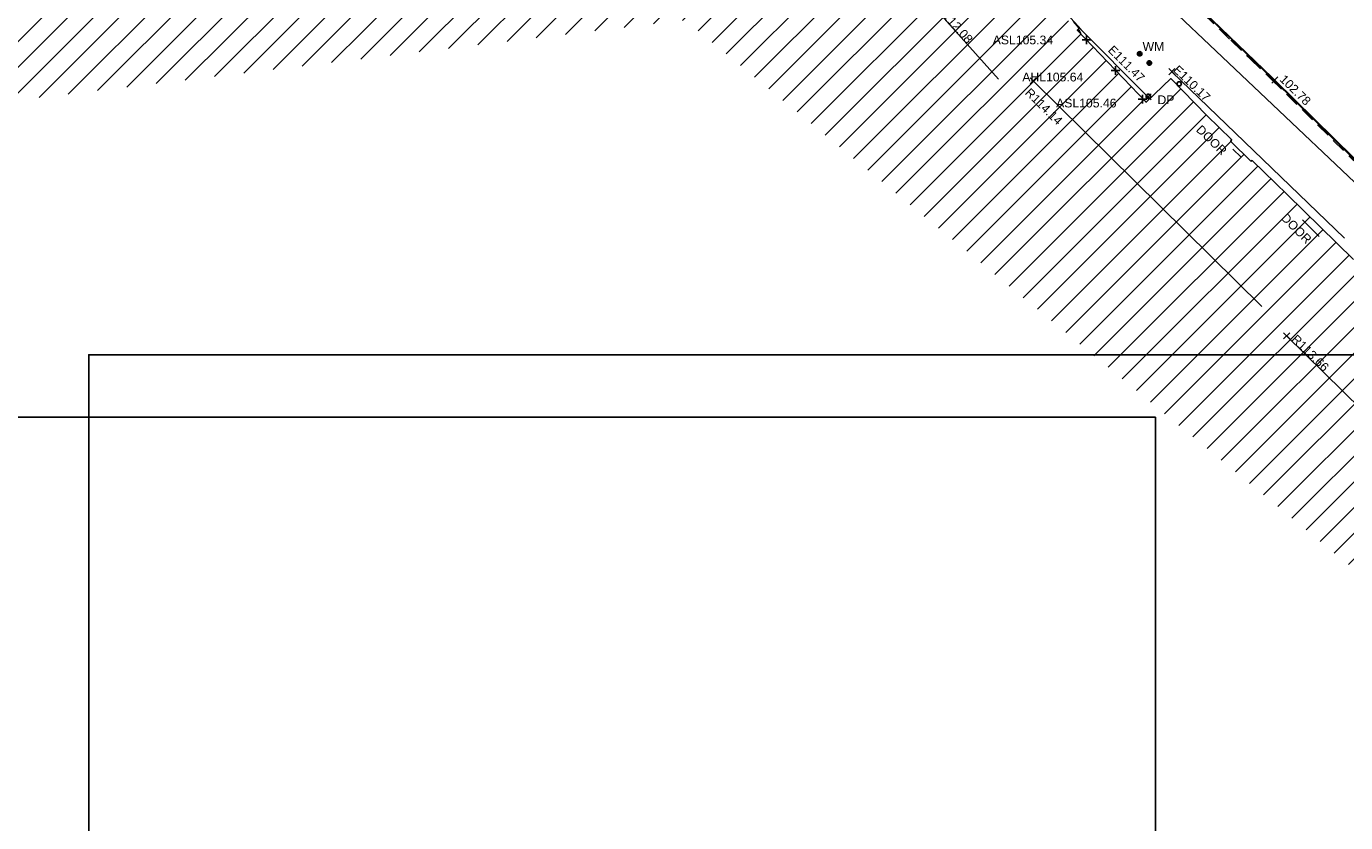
# Model space of a CAD drawing. Extents: x 635157 to 635442, y 694407 to 694910.
# Tile 45 of 104: x 635280 to 635325, y 694567 to 694595. Entities that reach past the tile are written whole.
import ezdxf

# ---------------------------------------------------------------- set-up
doc = ezdxf.new("R2010")
doc.units = 0
doc.header["$MEASUREMENT"] = 0
doc.linetypes.add('DASHED', pattern=[0.75, 0.5, -0.25])
doc.layers.get('0').update_dxf_attribs({"color": 12, "linetype": 'CONTINUOUS'})
for name, color, linetype in [('ARCH_HEAD_LEVEL', 212, 'CONTINUOUS'), ('ARCH_HEAD_LEVEL_LVL', 212, 'CONTINUOUS'), ('ARCH_SPRINGER_LEVEL', 172, 'CONTINUOUS'), ('ARCH_SPRINGER_LEVEL_TXT', 172, 'CONTINUOUS'), ('BUILDING', 5, 'CONTINUOUS'), ('CHANGE_OF_SURFACE', 7, 'DASHED'), ('CONTOURS_INDEX', 4, 'CONTINUOUS'), ('DOOR', 7, 'CONTINUOUS'), ('DOOR_TXT', 7, 'CONTINUOUS'), ('DOWNPIPE', 151, 'CONTINUOUS'), ('DOWNPIPE_TXT', 151, 'CONTINUOUS'), ('EAVE', 3, 'CONTINUOUS'), ('EAVE_LVL', 3, 'CONTINUOUS'), ('HATCHING', 4, 'CONTINUOUS'), ('KERB_BOTTOM', 172, 'CONTINUOUS'), ('KERB_BOTTOM_LVL', 172, 'CONTINUOUS'), ('KERB_TOP', 2, 'CONTINUOUS'), ('LAYOUTS', 9, 'CONTINUOUS'), ('OVERHEAD_ELECTRIC', 1, 'OH_ELEC'), ('RIDGE', 6, 'CONTINUOUS'), ('RIDGE_LVL', 6, 'CONTINUOUS'), ('WATER_METER', 5, 'CONTINUOUS'), ('WATER_METER_TXT', 5, 'CONTINUOUS')]:
    doc.layers.add(name, color=color, linetype=linetype)
doc.styles.add('Arial', font='arial.ttf')
doc.linetypes.add('OH_ELEC', pattern='A,4,-0.4,["OE",Arial,S=0.36,R=0,X=0,Y=-0.18],-1.2', length=5.6)

# ---------------------------------------------------------------- blocks, each defined once
blk = doc.blocks.new('MH_CIR2')
at = {"color": 0, "linetype": 'ByBlock', "flags": 128}
for points in [[(0.5, 0), (0.475, 0.154), (0.404, 0.293), (0.293, 0.404), (0.154, 0.475), (0, 0.5), (-0.154, 0.475), (-0.293, 0.404), (-0.404, 0.293), (-0.475, 0.154), (-0.5, 0), (-0.475, -0.154), (-0.404, -0.293), (-0.293, -0.404), (-0.154, -0.475), (0, -0.5), (0.154, -0.475), (0.293, -0.404), (0.404, -0.293), (0.475, -0.154)], [(-0.499, -0.033), (0.033, 0.499)], [(-0.496, 0.06), (-0.06, 0.496)], [(-0.488, -0.111), (0.111, 0.488)], [(-0.467, -0.18), (0.18, 0.467)], [(-0.467, 0.179), (-0.179, 0.467)], [(-0.438, -0.241), (0.241, 0.438)], [(-0.403, -0.296), (0.296, 0.403)], [(-0.362, -0.345), (0.345, 0.362)], [(-0.315, -0.388), (0.388, 0.315)], [(-0.263, -0.425), (0.425, 0.263)], [(-0.204, -0.456), (0.456, 0.204)], [(-0.138, -0.48), (0.48, 0.138)], [(-0.064, -0.496), (0.496, 0.064)], [(0.5, 0), (0.475, -0.154)], [(0.022, -0.5), (0.5, -0.022)], [(0.128, -0.483), (0.483, -0.128)], [(0.305, -0.396), (0.396, -0.305)]]:
    blk.add_lwpolyline(points, dxfattribs=at)
blk = doc.blocks.new('MH_CIR1')
at = {"color": 0, "linetype": 'ByBlock', "flags": 128}
for points in [[(0.5, 0), (0.475, 0.154), (0.404, 0.293), (0.293, 0.404), (0.154, 0.475), (0, 0.5), (-0.154, 0.475), (-0.293, 0.404), (-0.404, 0.293), (-0.475, 0.154), (-0.5, 0), (-0.475, -0.154), (-0.404, -0.293), (-0.293, -0.404), (-0.154, -0.475), (0, -0.5), (0.154, -0.475), (0.293, -0.404), (0.404, -0.293), (0.475, -0.154)], [(0.49, 0), (0.466, 0.151), (0.396, 0.288), (0.288, 0.396), (0.151, 0.466), (0, 0.49), (-0.151, 0.466), (-0.288, 0.396), (-0.396, 0.288), (-0.466, 0.151), (-0.49, 0), (-0.466, -0.151), (-0.396, -0.288), (-0.288, -0.396), (-0.151, -0.466), (0, -0.49), (0.151, -0.466), (0.288, -0.396), (0.396, -0.288), (0.466, -0.151)], [(0.471, 0), (0.448, 0.145), (0.381, 0.276), (0.276, 0.381), (0.145, 0.448), (0, 0.471), (-0.145, 0.448), (-0.276, 0.381), (-0.381, 0.276), (-0.448, 0.145), (-0.471, 0), (-0.448, -0.145), (-0.381, -0.276), (-0.276, -0.381), (-0.145, -0.448), (0, -0.471), (0.145, -0.448), (0.276, -0.381), (0.381, -0.276), (0.448, -0.145)], [(0.471, 0), (0.448, -0.145)], [(0.49, 0), (0.466, -0.151)], [(0.5, 0), (0.475, -0.154)]]:
    blk.add_lwpolyline(points, dxfattribs=at)
blk = doc.blocks.new('SPOT')
at = {"color": 0, "linetype": 'ByBlock', "flags": 128}
for points in [[(-0.5, 0), (0.5, 0)], [(0, 0.5), (0, -0.5)]]:
    blk.add_lwpolyline(points, dxfattribs=at)

msp = doc.modelspace()

# ---------------------------------------------------------------- hatches: boundary and pattern name
at = {"layer": 'HATCHING'}
h = msp.add_hatch(dxfattribs=at)
h.set_pattern_fill('ANSI31', color=256, scale=5)
h.paths.add_polyline_path([(635260.896, 694581.354), (635271.301, 694591.065), (635302.17, 694594.765), (635349.044, 694556.282), (635353.774, 694561.666), (635353.181, 694562.179), (635353.055, 694562.037), (635351.178, 694563.755), (635351.308, 694563.906), (635351.141, 694564.051), (635351.119, 694564.026), (635350.843, 694564.274), (635350.862, 694564.294), (635350.686, 694564.453), (635350.533, 694564.296), (635349.664, 694565.097), (635349.71, 694565.154), (635347.832, 694566.742), (635347.894, 694566.828), (635347.718, 694566.973), (635347.707, 694566.961), (635346.72, 694567.821), (635346.732, 694567.838), (635346.558, 694567.99), (635346.546, 694567.975), (635345.859, 694568.571), (635345.865, 694568.583), (635345.698, 694568.727), (635345.688, 694568.715), (635344.083, 694570.124), (635344.099, 694570.146), (635343.918, 694570.294), (635343.798, 694570.159), (635343.063, 694570.784), (635343.185, 694570.943), (635342.999, 694571.098), (635342.982, 694571.081), (635342.693, 694571.338), (635342.705, 694571.348), (635342.521, 694571.507), (635342.418, 694571.399), (635341.445, 694572.255), (635341.534, 694572.365), (635341.47, 694572.411), (635341.455, 694572.387), (635340.578, 694573.191), (635339.399, 694574.235), (635338.84, 694574.706), (635338.028, 694573.821), (635337.712, 694574.119), (635337.6, 694574.019), (635335.874, 694575.784), (635335.936, 694575.841), (635335.085, 694576.725), (635334.129, 694577.654), (635333.916, 694577.86), (635333.928, 694577.875), (635333.617, 694578.184), (635333.563, 694578.139), (635332.016, 694579.701), (635330.59, 694581.108), (635329.975, 694581.705), (635329.198, 694582.551), (635328.055, 694583.661), (635326.6, 694585.113), (635325.119, 694586.549), (635322.835, 694588.781), (635321.641, 694589.943), (635321.587, 694589.924), (635320.899, 694590.603), (635320.931, 694590.661), (635320.077, 694591.49), (635318.84, 694592.759), (635317.992, 694591.945), (635315.632, 694594.419), (635315.7, 694594.487), (635315.499, 694594.72), (635315.418, 694594.651), (635314.164, 694595.953), (635313.759, 694596.331), (635313.805, 694596.375), (635313.029, 694597.193), (635313.087, 694597.254), (635312.906, 694597.451), (635312.794, 694597.369), (635312.012, 694598.213), (635311.038, 694599.21), (635309.335, 694600.978), (635307.47, 694602.911), (635304.955, 694605.524), (635303.752, 694606.799), (635302.484, 694605.988), (635300.455, 694604.654), (635298.629, 694603.434), (635298.438, 694603.818), (635298.325, 694603.814), (635298.327, 694603.847), (635298.083, 694603.826), (635298.087, 694603.776), (635296.479, 694603.652), (635293.791, 694603.475), (635293.781, 694603.537), (635293.565, 694603.519), (635293.563, 694603.456), (635293.45, 694603.451), (635293.447, 694603.485), (635293.107, 694603.455), (635292.457, 694603.402), (635292.456, 694603.306), (635290.989, 694603.213), (635289.262, 694603.112), (635287.612, 694602.948), (635287.604, 694603.252), (635287.416, 694603.223), (635287.256, 694603.269), (635281.306, 694602.227), (635281.338, 694602.064), (635280.227, 694601.865), (635280.217, 694601.904), (635279.242, 694601.735), (635279.244, 694601.683), (635278.789, 694601.62), (635278.769, 694601.715), (635278.257, 694601.629), (635278.298, 694601.375), (635277.296, 694601.174), (635277.281, 694601.244), (635274.164, 694600.654), (635274.126, 694600.831), (635273.595, 694600.745), (635273.612, 694600.622), (635272.842, 694600.47), (635272.813, 694600.568), (635272.69, 694600.549), (635272.676, 694600.612), (635272.506, 694600.585), (635272.553, 694600.411), (635271.624, 694600.26), (635271.597, 694600.409), (635271.438, 694600.384), (635271.46, 694600.264), (635269.72, 694599.945), (635269.695, 694600.056), (635269.536, 694600.046), (635269.541, 694600.005), (635269.265, 694599.968), (635269.261, 694599.967), (635269.144, 694599.95), (635269.122, 694599.987), (635268.658, 694599.882), (635267.659, 694599.738), (635266.935, 694599.607), (635266.712, 694599.546), (635265.842, 694599.272), (635265.403, 694599.095), (635264.859, 694598.857), (635264.136, 694598.433), (635263.654, 694598.103), (635262.693, 694597.37), (635261.849, 694596.651), (635259.968, 694594.782), (635259.541, 694594.369), (635258.504, 694593.222), (635256.117, 694590.796), (635253.887, 694588.515), (635252.136, 694586.755), (635250.468, 694585.014), (635250.565, 694584.943), (635249.029, 694581.573), (635248.94, 694581.578), (635248.779, 694581.392), (635247.257, 694578.117), (635247.377, 694578.059), (635246.22, 694575.47), (635245.413, 694573.695), (635245.572, 694573.625), (635244.602, 694570.924), (635243.592, 694568.147), (635242.992, 694566.524), (635240.926, 694560.703), (635239.925, 694557.907), (635245.673, 694555.119), (635244.622, 694553.171), (635249.369, 694550.738)])
h.paths.add_polyline_path([(635270.502, 694638.968), (635270.355, 694639.656), (635270.099, 694640.004), (635269.974, 694639.978), (635269.234, 694643.744), (635269.342, 694643.767), (635269.322, 694643.86), (635269.242, 694644.227), (635269.151, 694644.211), (635268.126, 694649.09), (635268.266, 694649.619), (635268.08, 694650.298), (635262.499, 694648.76), (635259.61, 694648.002), (635225.189, 694638.19), (635237.908, 694599.325), (635242.215, 694595.061), (635244.529, 694597.421), (635244.865, 694597.09), (635248.377, 694600.666), (635250.023, 694602.336), (635250.364, 694602.639), (635250.72, 694602.87), (635250.698, 694602.901), (635252.308, 694603.821), (635255.825, 694605.85), (635255.94, 694605.85), (635256.514, 694606.137), (635259.703, 694607.669), (635261.154, 694608.348), (635261.139, 694608.382), (635261.151, 694608.399), (635261.188, 694608.448), (635260.972, 694608.904), (635261.113, 694608.973), (635261.105, 694608.989), (635261.031, 694609.127), (635260.896, 694609.058), (635260.202, 694610.586), (635260.203, 694610.588), (635259.597, 694612.012), (635259.717, 694612.064), (635259.651, 694612.203), (635259.536, 694612.162), (635258.725, 694613.987), (635258.337, 694613.809), (635257.392, 694616.735), (635256.656, 694618.938), (635255.872, 694621.37), (635255.365, 694622.98), (635255.419, 694622.997), (635255.365, 694623.176), (635255.303, 694623.159), (635255.002, 694624.184), (635254.671, 694625.049), (635254.654, 694625.14), (635253.695, 694628.085), (635253.599, 694628.411), (635253.627, 694628.424), (635253.582, 694628.588), (635253.565, 694628.583), (635253.222, 694629.782), (635252.99, 694630.62), (635252.935, 694630.823), (635252.666, 694631.806), (635252.688, 694631.826), (635252.644, 694631.972), (635252.615, 694631.966), (635252.05, 694634.086), (635255.212, 694634.914), (635261.489, 694636.563), (635266.455, 694637.838)])
h.paths.add_polyline_path([(635338.032, 694573.749), (635339.246, 694572.538), (635339.571, 694572.863), (635338.357, 694574.074)], flags=24)
h.paths.add_polyline_path([(635338.362, 694574.085), (635339.705, 694573.019), (635339.99, 694573.379), (635338.647, 694574.445)], flags=24)
h.paths.add_polyline_path([(635296.307, 694603.056), (635297.717, 694603.14), (635297.689, 694603.605), (635296.279, 694603.521)], flags=24)
h.paths.add_polyline_path([(635346.194, 694563.401), (635347.496, 694562.25), (635347.8, 694562.594), (635346.499, 694563.745)], flags=24)
h.paths.add_polyline_path([(635337.06, 694571.164), (635338.372, 694570.023), (635338.673, 694570.37), (635337.362, 694571.51)], flags=24)
h.paths.add_polyline_path([(635322.848, 694583.779), (635324.088, 694582.561), (635324.41, 694582.889), (635323.171, 694584.107)], flags=24)
h.paths.add_polyline_path([(635313.707, 694592.249), (635314.942, 694591.031), (635315.259, 694591.352), (635314.024, 694592.571)], flags=24)
h.paths.add_polyline_path([(635310.682, 694595.119), (635311.842, 694593.825), (635312.185, 694594.132), (635311.025, 694595.425)], flags=24)
h.paths.add_polyline_path([(635301.949, 694604.142), (635303.164, 694602.9), (635303.493, 694603.222), (635302.277, 694604.463)], flags=24)
h.paths.add_polyline_path([(635288.728, 694599.403), (635290.452, 694599.62), (635290.394, 694600.076), (635288.67, 694599.858)], flags=24)
h.paths.add_polyline_path([(635275.157, 694596.947), (635276.867, 694597.257), (635276.785, 694597.709), (635275.075, 694597.399)], flags=24)
h.paths.add_polyline_path([(635263.764, 694594.411), (635265.448, 694594.838), (635265.335, 694595.284), (635263.651, 694594.857)], flags=24)
h.paths.add_polyline_path([(635253.188, 694583.417), (635254.398, 694584.664), (635254.068, 694584.984), (635252.858, 694583.737)], flags=24)
h.paths.add_polyline_path([(635314.826, 694591.686), (635317.056, 694591.686), (635317.056, 694592.151), (635314.826, 694592.151)], flags=24)
h.paths.add_polyline_path([(635312.651, 694593.851), (635314.881, 694593.851), (635314.881, 694594.316), (635312.651, 694594.316)], flags=24)
h.paths.add_polyline_path([(635313.667, 694592.579), (635315.918, 694592.579), (635315.918, 694593.039), (635313.667, 694593.039)], flags=24)
h.paths.add_polyline_path([(635337.042, 694573.36), (635337.774, 694573.36), (635337.774, 694573.81), (635337.042, 694573.81)], flags=24)
h.paths.add_polyline_path([(635318.31, 694591.806), (635319.042, 694591.806), (635319.042, 694592.256), (635318.31, 694592.256)], flags=24)
h.paths.add_polyline_path([(635309.965, 694598.888), (635310.697, 694598.888), (635310.697, 694599.338), (635309.965, 694599.338)], flags=24)
h.paths.add_polyline_path([(635310.527, 694598.751), (635311.516, 694597.742), (635311.848, 694598.068), (635310.859, 694599.077)], flags=24)
h.paths.add_polyline_path([(635312.237, 694597.067), (635313.167, 694596.003), (635313.517, 694596.31), (635312.588, 694597.373)], flags=24)
h.paths.add_polyline_path([(635322.492, 694587.943), (635323.493, 694586.946), (635323.822, 694587.276), (635322.821, 694588.273)], flags=24)
h.paths.add_polyline_path([(635324.77, 694585.838), (635325.757, 694584.828), (635326.09, 694585.154), (635325.103, 694586.164)], flags=24)
h.paths.add_polyline_path([(635328.178, 694581.946), (635329.177, 694580.947), (635329.506, 694581.276), (635328.507, 694582.275)], flags=24)
h.paths.add_polyline_path([(635335.579, 694575.244), (635336.558, 694574.226), (635336.893, 694574.549), (635335.915, 694575.567)], flags=24)
h.paths.add_polyline_path([(635340.841, 694572.034), (635341.933, 694571.139), (635342.228, 694571.499), (635341.136, 694572.394)], flags=24)
h.paths.add_polyline_path([(635342.411, 694570.715), (635343.434, 694569.74), (635343.755, 694570.077), (635342.733, 694571.052)], flags=24)
h.paths.add_polyline_path([(635349.001, 694564.982), (635350.059, 694564.047), (635350.367, 694564.396), (635349.309, 694565.331)], flags=24)
h.paths.add_polyline_path([(635351.233, 694562.997), (635352.267, 694562.034), (635352.584, 694562.375), (635351.55, 694563.338)], flags=24)
h.paths.add_polyline_path([(635319.575, 694590.969), (635320.591, 694589.988), (635320.914, 694590.323), (635319.898, 694591.304)], flags=24)
h.paths.add_polyline_path([(635276.935, 694600.547), (635278.327, 694600.787), (635278.247, 694601.246), (635276.855, 694601.006)], flags=24)
h.paths.add_polyline_path([(635271.242, 694599.626), (635272.638, 694599.84), (635272.567, 694600.3), (635271.171, 694600.086)], flags=24)
h.paths.add_polyline_path([(635293.625, 694602.811), (635295.035, 694602.888), (635295.01, 694603.353), (635293.599, 694603.276)], flags=24)
h.paths.add_polyline_path([(635298.296, 694602.545), (635300.059, 694602.545), (635300.059, 694603.011), (635298.296, 694603.011)], flags=24)
h.paths.add_polyline_path([(635298.298, 694602.883), (635299.03, 694602.883), (635299.03, 694603.333), (635298.298, 694603.333)], flags=24)
h.paths.add_polyline_path([(635301.729, 694604.552), (635302.841, 694605.423), (635302.554, 694605.789), (635301.442, 694604.918)], flags=24)
h.paths.add_polyline_path([(635287.138, 694602.382), (635287.87, 694602.382), (635287.87, 694602.832), (635287.138, 694602.832)], flags=24)
h.paths.add_polyline_path([(635289.373, 694602.436), (635291.322, 694602.436), (635291.322, 694602.901), (635289.373, 694602.901)], flags=24)
h.paths.add_polyline_path([(635266.739, 694599.026), (635267.973, 694599.224), (635267.899, 694599.683), (635266.665, 694599.485)], flags=24)
h.paths.add_polyline_path([(635267.196, 694597.975), (635268.577, 694598.272), (635268.479, 694598.727), (635267.098, 694598.43)], flags=24)
h.paths.add_polyline_path([(635261.894, 694596.529), (635264.123, 694596.529), (635264.123, 694596.995), (635261.894, 694596.995)], flags=24)
h.paths.add_polyline_path([(635260.136, 694594.825), (635262.365, 694594.825), (635262.365, 694595.291), (635260.136, 694595.291)], flags=24)
h.paths.add_polyline_path([(635260.961, 694595.684), (635263.212, 694595.684), (635263.212, 694596.144), (635260.961, 694596.144)], flags=24)
h.paths.add_polyline_path([(635245.605, 694573.179), (635246.337, 694573.179), (635246.337, 694573.629), (635245.605, 694573.629)], flags=24)
h.paths.add_polyline_path([(635244.39, 694569.945), (635245.122, 694569.945), (635245.122, 694570.395), (635244.39, 694570.395)], flags=24)
h.paths.add_polyline_path([(635249.677, 694581.168), (635250.217, 694582.473), (635249.787, 694582.651), (635249.247, 694581.346)], flags=24)
h.paths.add_polyline_path([(635251.026, 694584.944), (635251.758, 694584.944), (635251.758, 694585.394), (635251.026, 694585.394)], flags=24)
h.paths.add_polyline_path([(635252.644, 694586.001), (635253.645, 694586.997), (635253.317, 694587.327), (635252.315, 694586.331)], flags=24)
h.paths.add_polyline_path([(635259.035, 694592.847), (635260, 694593.878), (635259.66, 694594.197), (635258.695, 694593.165)], flags=24)
h.paths.add_polyline_path([(635245.28, 694570.874), (635245.706, 694572.221), (635245.262, 694572.361), (635244.836, 694571.014)], flags=24)
h.paths.add_polyline_path([(635242.623, 694563.839), (635243.086, 694565.174), (635242.646, 694565.327), (635242.183, 694563.992)], flags=24)
h.paths.add_polyline_path([(635266.435, 694637.96), (635267.836, 694638.269), (635267.737, 694638.718), (635266.336, 694638.408)], flags=24)
h.paths.add_polyline_path([(635258.708, 694636.072), (635260.764, 694636.526), (635260.667, 694636.965), (635258.61, 694636.511)], flags=24)
h.paths.add_polyline_path([(635252.819, 694634.329), (635254.22, 694634.638), (635254.121, 694635.087), (635252.72, 694634.778)], flags=24)
h.paths.add_polyline_path([(635269.538, 694643.977), (635269.962, 694641.914), (635270.403, 694642.005), (635269.978, 694644.068)], flags=25)
h.paths.add_polyline_path([(635270.291, 694640.94), (635270.58, 694639.534), (635271.031, 694639.627), (635270.742, 694641.033)], flags=9)
h.paths.add_polyline_path([(635257.245, 694610.068), (635257.909, 694608.462), (635258.334, 694608.638), (635257.67, 694610.244)], flags=24)
h.paths.add_polyline_path([(635252.33, 694633.92), (635252.812, 694632.274), (635253.253, 694632.404), (635252.771, 694634.049)], flags=25)
h.paths.add_polyline_path([(635260.376, 694610.927), (635261.081, 694609.364), (635261.5, 694609.553), (635260.795, 694611.116)], flags=25)
h.paths.add_polyline_path([(635245.409, 694596.693), (635246.61, 694597.918), (635246.282, 694598.24), (635245.081, 694597.015)], flags=25)
h.paths.add_polyline_path([(635254.342, 694604.103), (635255.841, 694604.935), (635255.618, 694605.337), (635254.119, 694604.504)], flags=25)
h.paths.add_polyline_path([(635243.062, 694594.212), (635244.256, 694595.443), (635243.926, 694595.763), (635242.732, 694594.533)], flags=25)
h.paths.add_polyline_path([(635240.944, 694596.988), (635242.153, 694598.236), (635241.823, 694598.556), (635240.614, 694597.308)], flags=24)
h.paths.add_polyline_path([(635248.926, 694605.338), (635250.44, 694606.192), (635250.214, 694606.592), (635248.7, 694605.738)], flags=24)
h.paths.add_polyline_path([(635254.026, 694614.719), (635254.535, 694613.058), (635254.975, 694613.193), (635254.465, 694614.854)], flags=24)
h.paths.add_polyline_path([(635250.542, 694625.567), (635251.051, 694623.906), (635251.49, 694624.04), (635250.981, 694625.702)], flags=24)
h.paths.add_polyline_path([(635250.049, 694629.572), (635250.534, 694627.903), (635250.976, 694628.032), (635250.49, 694629.7)], flags=24)
h.paths.add_polyline_path([(635247.541, 694637.653), (635248.026, 694635.984), (635248.467, 694636.113), (635247.982, 694637.781)], flags=24)
h.paths.add_polyline_path([(635260.999, 694607.247), (635261.863, 694608.392), (635261.496, 694608.669), (635260.632, 694607.524)], flags=25)
h.paths.add_polyline_path([(635251.37, 694633.841), (635251.768, 694632.486), (635252.215, 694632.617), (635251.817, 694633.973)], flags=24)
h.paths.add_polyline_path([(635252.184, 694630.91), (635252.612, 694629.564), (635253.055, 694629.705), (635252.628, 694631.051)], flags=24)
h.paths.add_polyline_path([(635253.951, 694625.37), (635254.39, 694624.028), (635254.832, 694624.172), (635254.394, 694625.515)], flags=24)
h.paths.add_polyline_path([(635256.233, 694618.497), (635256.652, 694617.148), (635257.097, 694617.286), (635256.678, 694618.635)], flags=24)
h.paths.add_polyline_path([(635255.481, 694620.937), (635255.908, 694619.591), (635256.352, 694619.732), (635255.925, 694621.078)], flags=24)
h.paths.add_polyline_path([(635257.286, 694615.379), (635257.707, 694614.03), (635258.151, 694614.169), (635257.731, 694615.518)], flags=24)
h.paths.add_polyline_path([(635258.306, 694613.401), (635258.868, 694612.105), (635259.296, 694612.291), (635258.733, 694613.586)], flags=24)
h.paths.add_polyline_path([(635259.07, 694611.75), (635259.622, 694610.449), (635260.051, 694610.631), (635259.498, 694611.932)], flags=24)
h.paths.add_polyline_path([(635255.141, 694605.853), (635255.873, 694605.853), (635255.873, 694606.303), (635255.141, 694606.303)], flags=24)
h.paths.add_polyline_path([(635251.711, 694603.1), (635252.606, 694603.1), (635252.606, 694603.55), (635251.711, 694603.55)], flags=25)
h.paths.add_polyline_path([(635248.579, 694600.986), (635249.519, 694602.04), (635249.172, 694602.35), (635248.231, 694601.296)], flags=24)
h.paths.add_polyline_path([(635250.507, 694603.219), (635251.747, 694603.895), (635251.524, 694604.304), (635250.284, 694603.628)], flags=24)
h.paths.add_polyline_path([(635248.752, 694599.469), (635250.268, 694601.005), (635249.936, 694601.332), (635248.421, 694599.796)], flags=25)
h.paths.add_polyline_path([(635248.891, 694600.248), (635249.899, 694601.27), (635249.572, 694601.592), (635248.564, 694600.571)], flags=25)

# ---------------------------------------------------------------- linework, layer by layer
at = {"layer": 'BUILDING'}
msp.add_polyline3d([(635315.499, 694594.72, 103.003), (635315.7, 694594.487, 102.997), (635315.632, 694594.419, 103.003), (635317.992, 694591.945, 102.943), (635318.84, 694592.759, 102.932), (635320.077, 694591.49, 102.979), (635320.931, 694590.661, 102.98), (635320.899, 694590.603, 102.98), (635321.587, 694589.924, 102.981), (635321.641, 694589.943, 102.981), (635322.835, 694588.781, 102.982), (635325.119, 694586.549, 102.937)], dxfattribs=at)
at = {"layer": 'CHANGE_OF_SURFACE'}
msp.add_polyline3d([(635318.348, 694596.552, 102.854), (635320.907, 694594.072, 102.813), (635321.562, 694593.438, 102.901), (635322.282, 694592.745, 102.89), (635325.741, 694589.332, 102.836)], dxfattribs=at)
at = {"layer": 'CONTOURS_INDEX'}
msp.add_polyline3d([(635315.751, 694594.294, 103), (635315.705, 694594.392, 103), (635315.666, 694594.454, 103)], dxfattribs=at)
at = {"layer": 'DOOR'}
for points in [[(635321.256, 694590.059, 103.054), (635320.97, 694590.335, 103.056)], [(635323.933, 694587.34, 103.137), (635323.36, 694587.906, 103.125)]]:
    msp.add_polyline3d(points, dxfattribs=at)
at = {"layer": 'EAVE'}
for points in [[(635315.761, 694594.443, 108.963), (635311.318, 694599.338, 108.913)], [(635318.058, 694592.132, 111.467), (635315.693, 694594.499, 111.516)], [(635324.806, 694587.276, 110.207), (635318.879, 694592.995, 110.166)]]:
    msp.add_polyline3d(points, dxfattribs=at)
at = {"layer": 'KERB_BOTTOM'}
msp.add_polyline3d([(635319.972, 694595.053, 102.816), (635322.318, 694592.801, 102.783), (635322.414, 694592.706, 102.782), (635325.793, 694589.385, 102.755)], dxfattribs=at)
at = {"layer": 'KERB_TOP'}
msp.add_polyline3d([(635318.374, 694596.578, 102.854), (635320.933, 694594.098, 102.813), (635321.588, 694593.465, 102.901), (635322.308, 694592.771, 102.89), (635325.767, 694589.359, 102.836)], dxfattribs=at)
at = {"layer": 'LAYOUTS', "linetype": 'ByBlock'}
for points in [[(635281.698, 694488.675), (635441.898, 694488.675), (635441.898, 694583.275), (635281.698, 694583.275)], [(635158.113, 694486.527), (635318.313, 694486.527), (635318.313, 694581.127), (635158.113, 694581.127)]]:
    msp.add_lwpolyline(points, close=True, dxfattribs=at)
at = {"layer": 'OVERHEAD_ELECTRIC'}
msp.add_polyline3d([(635285.922, 694625.312, 110.339), (635305.263, 694608.054, 110.525), (635325.798, 694588.578, 110.433), (635345.704, 694571.146, 110.061), (635362.32, 694556.472, 109.758), (635381.367, 694539.653, 109.395), (635383.14, 694537.133, 105.712)], dxfattribs=at)
at = {"layer": 'RIDGE'}
for points in [[(635310.661, 694595.265, 112.076), (635312.923, 694592.742, 112.08)], [(635314.117, 694592.681, 114.135), (635321.972, 694584.929, 114.099)], [(635322.818, 694583.924, 113.657), (635333.815, 694573.117, 113.647)]]:
    msp.add_polyline3d(points, dxfattribs=at)

# ---------------------------------------------------------------- block references
at = {"layer": 'ARCH_HEAD_LEVEL', "xscale": 0.3, "yscale": 0.3, "zscale": 0.3}
msp.add_blockref('SPOT', (635316.948, 694593.039, 105.636), dxfattribs=at)
at = {"layer": 'ARCH_SPRINGER_LEVEL', "xscale": 0.3, "yscale": 0.3, "zscale": 0.3}
for p in [(635315.95, 694594.085, 105.343), (635317.874, 694592.054, 105.459)]:
    msp.add_blockref('SPOT', p, dxfattribs=at)
at = {"layer": 'DOWNPIPE', "xscale": 0.15, "yscale": 0.15, "zscale": 0.15}
for p in [(635319.131, 694592.575, 102.946), (635318.073, 694592.147, 102.973)]:
    msp.add_blockref('MH_CIR1', p, dxfattribs=at)
at = {"layer": 'EAVE_LVL', "xscale": 0.3, "yscale": 0.3, "zscale": 0.3}
for p, rotation in [((635318.879, 694592.995, 110.166), 316.023193), ((635318.058, 694592.132, 111.467), 314.975769)]:
    msp.add_blockref('SPOT', p, dxfattribs=dict(at, rotation=rotation))
at = {"layer": 'KERB_BOTTOM_LVL', "xscale": 0.3, "yscale": 0.3, "zscale": 0.3, "rotation": 315.49054}
msp.add_blockref('SPOT', (635322.414, 694592.706, 102.782), dxfattribs=at)
at = {"layer": 'RIDGE_LVL', "xscale": 0.3, "yscale": 0.3, "zscale": 0.3}
for p, rotation in [((635314.117, 694592.681, 114.135), 315.378113), ((635322.818, 694583.924, 113.657), 315.499268)]:
    msp.add_blockref('SPOT', p, dxfattribs=dict(at, rotation=rotation))
at = {"layer": 'WATER_METER', "xscale": 0.15, "yscale": 0.15, "zscale": 0.15}
for p in [(635317.774, 694593.61, 102.914), (635318.107, 694593.292, 102.908)]:
    msp.add_blockref('MH_CIR2', p, dxfattribs=at)

# ---------------------------------------------------------------- texts
at = {"layer": 'ARCH_HEAD_LEVEL_LVL', "style": 'Arial'}
msp.add_text('AHL105.64', height=0.3, dxfattribs=at).set_placement((635313.744, 694592.661))
at = {"layer": 'ARCH_SPRINGER_LEVEL_TXT', "style": 'Arial'}
for s, p in [('ASL105.34', (635312.729, 694593.934)), ('ASL105.46', (635314.905, 694591.768))]:
    msp.add_text(s, height=0.3, dxfattribs=at).set_placement(p)
at = {"layer": 'DOOR_TXT', "style": 'Arial'}
for rotation, p in [(316.0194, (635319.688, 694590.975)), (315.1315, (635322.606, 694587.947))]:
    msp.add_text('DOOR', height=0.3, rotation=rotation, dxfattribs=at).set_placement(p)
at = {"layer": 'DOWNPIPE_TXT', "style": 'Arial'}
msp.add_text('DP', height=0.3, dxfattribs=at).set_placement((635318.385, 694591.881))
at = {"layer": 'EAVE_LVL', "style": 'Arial'}
for s, rotation, p in [('E111.47', 314.9758, (635316.663, 694593.716)), ('E110.17', 316.0232, (635318.901, 694593.03))]:
    msp.add_text(s, height=0.3, rotation=rotation, dxfattribs=at).set_placement(p)
at = {"layer": 'KERB_BOTTOM_LVL', "style": 'Arial'}
msp.add_text('102.78', height=0.3, rotation=315.4905, dxfattribs=at).set_placement((635322.556, 694592.708))
at = {"layer": 'RIDGE_LVL', "style": 'Arial'}
for s, rotation, p in [('R112.08', 311.8779, (635310.794, 694595.116)), ('R114.14', 315.3781, (635313.814, 694592.25)), ('R113.66', 315.4993, (635322.961, 694583.784))]:
    msp.add_text(s, height=0.3, rotation=rotation, dxfattribs=at).set_placement(p)
at = {"layer": 'WATER_METER_TXT', "style": 'Arial'}
msp.add_text('WM', height=0.3, dxfattribs=at).set_placement((635317.874, 694593.71))

doc.saveas('drawing.dxf')
